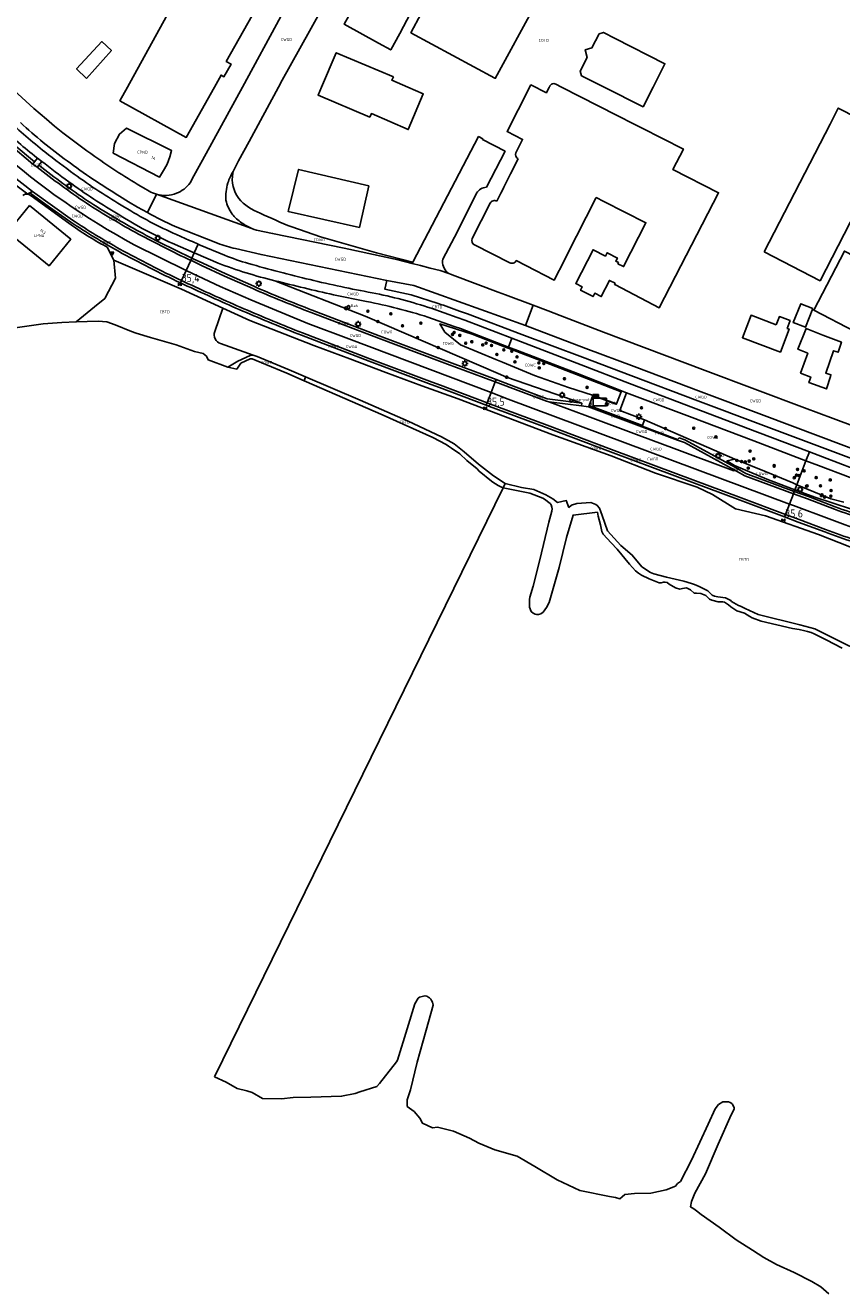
# Model space of a CAD drawing. Extents: x 163074 to 167167, y 441438 to 444019.
# Tile 22 of 49: x 165014 to 165271, y 442120 to 442520. Entities that reach past the tile are written whole.
import ezdxf
from ezdxf.enums import TextEntityAlignment as Align

# ---------------------------------------------------------------- set-up
doc = ezdxf.new("R2010")
doc.units = 0
doc.header["$LTSCALE"] = 4
doc.layers.get('0').update_dxf_attribs({"linetype": 'CONTINUOUS'})
for name, color, linetype in [('CBTD', 7, 'CONTINUOUS'), ('COTD', 7, 'CONTINUOUS'), ('COWG', 7, 'CONTINUOUS'), ('COWT', 7, 'CONTINUOUS'), ('CPND', 7, 'CONTINUOUS'), ('CWGD', 7, 'CONTINUOUS'), ('CWGI', 7, 'CONTINUOUS'), ('G_BTD', 3, 'CONTINUOUS'), ('G_OTD', 32, 'CONTINUOUS'), ('G_OWG', 6, 'CONTINUOUS'), ('G_OWT', 6, 'CONTINUOUS'), ('G_PND', 1, 'CONTINUOUS'), ('G_WGD', 7, 'CONTINUOUS'), ('G_WGI', 1, 'CONTINUOUS'), ('G_WTD', 5, 'CONTINUOUS'), ('LVGO', 3, 'CONTINUOUS'), ('NAR', 7, 'CONTINUOUS'), ('PPALHM', 10, 'CONTINUOUS'), ('PVGO', 102, 'CONTINUOUS')]:
    doc.layers.add(name, color=color, linetype=linetype)
for name, color, linetype, true_color in [('PBAK', 7, 'CONTINUOUS', 0xbd2877), ('PBRD', 7, 'CONTINUOUS', 0xbd2877), ('PKST', 7, 'CONTINUOUS', 0xbd2877), ('PPAL', 7, 'CONTINUOUS', 0xbd2877), ('PPUT', 7, 'CONTINUOUS', 0xbd2877), ('PSTM', 7, 'CONTINUOUS', 0xde7233)]:
    doc.layers.add(name, color=color, linetype=linetype, true_color=true_color)
doc.styles.add('ISO', font='ISO')
doc.styles.get("Standard").update_dxf_attribs({"font": 'ISO'})
doc.linetypes.add('HAAG', pattern='A,0.25,-0.25,[151,BLOK.SHX,S=0.25,R=0,X=0,Y=0],-0.25,0.25', length=1)

# ---------------------------------------------------------------- blocks, each defined once
blk = doc.blocks.new('lichtmast')
at = {"color": 0}
for p, q in [((-0.6, 0), (-1, 0)), ((-0.71, 0.71), (-0.42, 0.42)), ((0, 0.6), (0, 1)), ((0.42, 0.42), (0.71, 0.71)), ((0.6, 0), (1, 0)), ((-0.42, -0.42), (-0.71, -0.71)), ((0, -0.6), (0, -1)), ((0.42, -0.42), (0.71, -0.71))]:
    blk.add_line(p, q, dxfattribs=at)
blk.add_circle((0, 0), 0.6, dxfattribs=at)
blk = doc.blocks.new('boom')
at = {"color": 0}
for radius in [0.315, 0.225, 0.135]:
    blk.add_circle((0, 0), radius, dxfattribs=at)
blk = doc.blocks.new('strooikist')
at = {"color": 0}
blk.add_circle((0, 0), 0.45, dxfattribs=at)
at = {"color": 0, "style": 'ISO'}
blk.add_attdef('STROOIKIST', (0.7, 0), '', height=0.9, dxfattribs=at)
blk = doc.blocks.new('abri')
at = {"color": 0}
for p, q in [((-2.1, 1.2), (2.1, 1.2)), ((-2.1, -1.2), (-2.1, 1.2)), ((2.1, 1.2), (2.1, -1.2)), ((2.1, -1.2), (-2.1, -1.2))]:
    blk.add_line(p, q, dxfattribs=at)
at = {"color": 0, "linetype": 'Continuous', "style": 'ISO', "flags": 2}
blk.add_attdef('ABRI', text='', height=0.8, dxfattribs=at).set_placement((0, 0), align=Align.MIDDLE_CENTER)
blk = doc.blocks.new('schk.dwg')
for p, q in [((0.86, 0.56), (-0.86, 0.56)), ((-0.86, 0.56), (-0.86, -0.56)), ((0.86, -0.56), (0.86, 0.56)), ((-0.86, -0.56), (0.86, -0.56))]:
    blk.add_line(p, q)
at = {"linetype": 'Continuous'}
for p, q in [((-0.86, 0.56), (0.86, -0.56)), ((-0.86, -0.56), (0.86, 0.56))]:
    blk.add_line(p, q, dxfattribs=at)
blk = doc.blocks.new('klok')
at = {"color": 0}
blk.add_circle((0, 0), 0.45, dxfattribs=at)
at = {"style": 'ISO'}
blk.add_attdef('KLOK', (0.7, 0), '', height=0.9, dxfattribs=at)
blk = doc.blocks.new('haltepaal')
at = {"linetype": 'ByBlock', "lineweight": -2}
h = blk.add_hatch(color=0, dxfattribs=at)
h.dxf.hatch_style = 1
h.paths.add_polyline_path([(0.15, 0.45), (0.45, 0.45), (0.45, 0.8), (-0.15, 0.8), (-0.15, -0.1), (0, -0.1, -0.414214), (-0.1, 0, -1), (0.1, 0, -0.414214), (0, -0.1), (0.15, -0.1)])
h.paths.add_polyline_path([(0.15, 0.5), (0.15, 0.75), (0.4, 0.75), (0.4, 0.5)], flags=16)
at = {"linetype": 'ByBlock', "lineweight": -2, "true_color": 0x681648}
h = blk.add_hatch(color=219, dxfattribs=at)
h.dxf.hatch_style = 1
h.paths.add_polyline_path([(0.1, 0, 1), (-0.1, 0, 1)])
at = {"color": 0, "linetype": 'ByBlock', "lineweight": -2}
blk.add_attdef('HALTEPAAL', (0.5, 0.35), '', height=0.5, dxfattribs=at)
blk = doc.blocks.new('verkeersbord')
at = {"color": 0}
for p, q in [((0.5, 0.32), (-0.5, 0.32)), ((-0.5, 0.32), (0, -0.6)), ((0, -0.6), (0.5, 0.32))]:
    blk.add_line(p, q, dxfattribs=at)
blk = doc.blocks.new('verkeersteller')
at = {"color": 0}
blk.add_circle((0, 0), 0.45, dxfattribs=at)
blk = doc.blocks.new('kilometerpaal')
at = {"color": 0}
for p, q in [((-0.44, 0.44), (0.44, -0.44)), ((-0.44, -0.44), (-0.44, 0.44)), ((0.44, 0.44), (-0.44, -0.44)), ((0.44, -0.44), (0.44, 0.44))]:
    blk.add_line(p, q, dxfattribs=at)
at = {"color": 0, "style": 'ISO'}
blk.add_attdef('KILOMETERPAAL', (0.59, 0.87), '', height=2.5, dxfattribs=at)

msp = doc.modelspace()

# ---------------------------------------------------------------- linework, layer by layer
at = {"layer": 'G_BTD', "linetype": 'Continuous', "transparency": 33554687}
for points in [[(165075.91, 442430.257), (165073.363, 442422.869)], [(165077.456, 442411.635), (165071.27, 442413.931), (165070.808, 442415.101), (165069.728, 442415.915), (165067.022, 442416.629), (165061.227, 442418.693), (165053.061, 442421.028), (165048.514, 442422.366), (165047.122, 442422.876), (165041.886, 442425.016), (165039.267, 442425.982), (165036.539, 442426.151), (165029.625, 442425.928)], [(165075.207, 442419.06), (165085.468, 442415.464)], [(165119.26, 442401.181), (165102.012, 442408.609)], [(165134.438, 442394.616), (165119.26, 442401.181)], [(165144.934, 442389.631), (165134.438, 442394.616)], [(165148.993, 442387.413), (165144.934, 442389.631)], [(165152.153, 442384.931), (165148.993, 442387.413)], [(165156.601, 442380.988), (165152.153, 442384.931)], [(165161.397, 442377.317), (165156.601, 442380.988)], [(165165.076, 442374.936), (165161.397, 442377.317)], [(165164.475, 442373.528), (165165.076, 442374.936)], [(165165.076, 442374.936), (165170.241, 442373.654), (165174.065, 442372.975), (165177.939, 442371.386), (165180.156, 442370.125), (165181.542, 442368.923), (165184.32, 442369.533), (165185.204, 442367.356), (165186.036, 442368.086), (165187.713, 442368.653), (165192.055, 442368.883), (165193.708, 442368.309), (165194.128, 442367.998), (165194.816, 442367.133), (165195.647, 442364.802), (165197.32, 442359.964), (165201.529, 442355.349), (165205.194, 442352.306), (165208.165, 442348.642), (165210.978, 442346.872), (165211.981, 442346.427), (165216.033, 442345.398), (165221.429, 442344.092), (165223.942, 442343.378), (165224.818, 442343.003), (165226.358, 442342.364), (165229.073, 442341.086), (165230.435, 442339.646), (165231.106, 442339.328), (165232.162, 442339.161), (165234.665, 442338.881), (165236.339, 442337.957), (165236.563, 442337.721), (165238.687, 442336.405), (165239.379, 442336.193), (165240.794, 442335.499), (165244.95, 442333.608), (165258.046, 442330.3), (165262.816, 442329.036), (165270.441, 442325.223), (165283.68, 442318.761)]]:
    msp.add_lwpolyline(points, dxfattribs=at)
msp.add_lwpolyline([(165073.363, 442422.869, 0.4124842), (165075.207, 442419.06)], format="xyb", dxfattribs=at)
at = {"layer": 'G_OTD', "linetype": 'Continuous', "transparency": 33554687}
for points in [[(165161.778, 442502.833), (165135.3, 442517.168), (165138.566, 442523.287), (165141.56, 442528.898), (165124.321, 442538.234), (165130.618, 442550.019), (165136.916, 442561.804), (165143.865, 442558.045), (165181.036, 442537.939), (165174.634, 442526.139), (165161.942, 442502.745), (165161.778, 442502.833)], [(165087.954, 442527.563), (165076.989, 442508.135), (165078.517, 442507.273), (165076.271, 442503.292), (165075.378, 442503.796), (165073.27, 442500), (165064.342, 442484.156), (165043.442, 442495.713), (165045.797, 442500), (165067.287, 442539.119)], [(165119.053, 442528.664), (165124.59, 442525.574), (165126.037, 442528.372), (165135.174, 442523.365), (165131.762, 442516.926), (165128.932, 442511.772), (165125.017, 442513.921), (165114.228, 442519.843), (165119.053, 442528.664)], [(165194.727, 442516.841), (165196.069, 442517.279), (165199.758, 442515.402), (165215.502, 442507.39), (165211.745, 442500), (165208.6, 442493.815), (165196.344, 442500), (165189.155, 442503.628), (165188.692, 442505.014), (165190.941, 442509.422), (165190.308, 442511.844), (165192.465, 442512.408), (165194.727, 442516.841)], [(165032.922, 442502.784), (165029.755, 442505.846), (165037.763, 442514.37), (165040.749, 442511.569), (165032.922, 442502.784)], [(165129.762, 442503.301), (165129.265, 442502.185), (165134.29, 442500), (165139.22, 442497.856), (165134.484, 442486.623), (165122.823, 442491.672), (165122.276, 442490.59), (165106.012, 442497.488), (165107.088, 442500), (165111.75, 442510.887), (165129.762, 442503.301)], [(165168.454, 442479.328), (165170.578, 442483.494), (165165.669, 442485.997), (165169.164, 442492.85), (165173.182, 442500.729), (165178.091, 442498.226), (165178.996, 442500), (165179.112, 442500.227)], [(165167.913, 442444.61), (165168.192, 442444.809), (165168.418, 442445.067), (165168.54, 442445.276), (165171.561, 442443.734), (165180.561, 442439.143), (165183.765, 442445.423), (165184.577, 442447.014), (165193.731, 442464.958), (165193.836, 442465.164), (165196.228, 442463.948), (165209.493, 442457.203), (165202.459, 442443.369), (165200.641, 442444.293), (165200.808, 442444.623), (165199.97, 442445.049), (165200.483, 442446.056), (165197.211, 442447.72), (165196.699, 442446.712), (165192.795, 442448.697), (165187.361, 442438.009), (165189.393, 442436.976), (165188.845, 442435.897), (165192.803, 442433.885), (165193.351, 442434.964), (165195.384, 442433.93), (165197.976, 442439.029), (165199.785, 442438.109), (165199.595, 442437.735), (165199.861, 442437.596), (165213.688, 442430.385), (165232.446, 442466.679), (165218.025, 442473.986), (165221.322, 442480.471), (165208.093, 442487.195), (165205.822, 442488.349), (165200.43, 442491.09), (165182.893, 442500), (165181.076, 442500.923)], [(165246.809, 442448.035), (165267.628, 442488.325), (165270.245, 442493.39), (165287.94, 442484.305), (165285.299, 442479.194), (165264.48, 442438.904), (165246.809, 442448.035)], [(165135.938, 442444.784), (165156.674, 442484.401), (165158.001, 442483.747), (165157.892, 442483.536), (165165.022, 442479.784), (165159.173, 442468.419)], [(165162.402, 442464.021), (165163.664, 442466.508), (165163.751, 442466.68), (165164.632, 442468.417), (165166.757, 442472.607), (165169.186, 442477.397)], [(165121.997, 442468.823), (165119.058, 442455.741), (165096.542, 442460.789), (165096.631, 442461.148), (165099.824, 442474.052), (165121.997, 442468.823)], [(165156, 442466.537), (165149.959, 442454.451), (165145.343, 442445.773)], [(165154.684, 442452.231), (165160.363, 442463.42)], [(165166.529, 442444.57), (165155.343, 442450.238)], [(165285.081, 442441.625), (165335.427, 442415.709), (165325.778, 442397.029), (165284.984, 442418.028), (165275.441, 442422.941), (165262.506, 442429.6), (165272.155, 442448.279), (165285.081, 442441.625)], [(165041.545, 442445.392), (165041.984, 442439.755), (165038.638, 442433.284), (165035.41, 442430.63), (165029.625, 442425.928)], [(165147.233, 442441.172), (165146.917, 442441.426)], [(165262.179, 442430.134), (165259.847, 442424.219), (165256.029, 442425.724), (165258.361, 442431.639), (165262.179, 442430.134)], [(165250.634, 442424.987), (165251.632, 442427.607), (165255.033, 442426.312), (165254.1, 442423.862), (165254.708, 442423.63), (165251.94, 442416.386), (165239.988, 442420.94), (165242.684, 442428.016), (165250.634, 442424.987)], [(165009.606, 442423.983), (165019.219, 442425.337), (165025.063, 442425.781), (165029.625, 442425.928)], [(165267.733, 442408.653), (165266.522, 442404.773), (165260.97, 442406.757), (165261.554, 442408.516), (165258.351, 442409.778), (165260.586, 442416.004), (165257.475, 442417.266), (165260.068, 442423.797), (165265.388, 442421.779), (165271.234, 442419.561), (165270.204, 442416.361), (165268.76, 442416.829), (165266.298, 442409.767), (165267.922, 442409.26), (165267.733, 442408.653)]]:
    msp.add_lwpolyline(points, dxfattribs=at)
for points in [[(165179.112, 442500.227, -0.1735095), (165179.667, 442500.923)], [(165179.667, 442500.923, -0.2867283), (165181.076, 442500.923)], [(165169.186, 442477.397, -0.4133425), (165168.454, 442479.328)], [(165159.173, 442468.419, 0.2586054), (165156, 442466.537)], [(165160.363, 442463.42, -0.4203569), (165162.402, 442464.021)], [(165155.343, 442450.238, -0.390781), (165154.684, 442452.231)], [(165145.343, 442445.773, 0.2618592), (165146.917, 442441.426)], [(165167.913, 442444.61, -0.2442245), (165166.529, 442444.57)]]:
    msp.add_lwpolyline(points, format="xyb", dxfattribs=at)
at = {"layer": 'G_OWG', "linetype": 'Continuous', "transparency": 33554687}
for points in [[(164996.798, 442493.369), (165008.757, 442482.8), (165009.981, 442481.816), (165016.453, 442476.42)], [(165079.131, 442473.362), (165079.084, 442472.841)], [(165015.003, 442466.658), (165021.15, 442462.18), (165027.971, 442457.399)], [(165015.363, 442465.673), (165027.338, 442457.064)], [(165097.738, 442455.881), (165106.796, 442452.813), (165124.43, 442447.747), (165135.938, 442444.784)], [(165041.545, 442445.392), (165039.369, 442449.48), (165038.881, 442449.8)], [(165066.14, 442446.053), (165066.879, 442447.669)], [(165041.545, 442445.392), (165062.867, 442436.207), (165075.91, 442430.257)], [(165066.14, 442446.053), (165065.807, 442445.325)], [(165066.527, 442445.87), (165069.549, 442444.468), (165076.813, 442441.113), (165085.663, 442437.156)], [(165135.73, 442444.386), (165135.938, 442444.784)], [(165062.563, 442438.234), (165062.896, 442438.962)], [(165092.315, 442438.908), (165120.83, 442427.744), (165162.891, 442409.604), (165165.465, 442408.494), (165174.963, 442405.193), (165189.257, 442400.226)], [(165064.677, 442437.244), (165062.724, 442438.159)], [(165075.91, 442430.257), (165084.448, 442426.362), (165104.692, 442418.478), (165116.048, 442414.213), (165127.416, 442409.978), (165138.795, 442405.774), (165150.186, 442401.602), (165180.132, 442390.266), (165198.538, 442383.646), (165212.53, 442378.229), (165225.68, 442373.725), (165230.493, 442371.412), (165237.737, 442366.885), (165247.3, 442364.681), (165263.958, 442358.774), (165290.229, 442348.533), (165319.698, 442337.546), (165342.032, 442329.337), (165360.235, 442321.616), (165371.874, 442317.537)], [(165162.176, 442407.723), (165144.623, 442414.301), (165125.306, 442421.544), (165104.121, 442429.615)], [(165200.206, 442400.087), (165192.669, 442402.763), (165185.079, 442405.192), (165174.36, 442409.047), (165164.26, 442413.202), (165162.112, 442414.086), (165151.003, 442418.727), (165146.008, 442422.697), (165144.446, 442425.342), (165154.619, 442422.088), (165164.876, 442418.086), (165165.959, 442417.671), (165179.193, 442412.596), (165201.677, 442403.831)], [(165159.095, 442399.619), (165144.365, 442405.186), (165141.731, 442406.149), (165122.076, 442413.495), (165100.757, 442421.693)], [(165161.89, 442406.97), (165162.176, 442407.723)], [(165189.257, 442400.226), (165178.319, 442401.624), (165167.685, 442405.659), (165162.176, 442407.723)], [(165159.095, 442399.619), (165159.379, 442400.367)], [(165253.27, 442364.378), (165239.278, 442369.641), (165218.661, 442377.337), (165198.353, 442384.911), (165178.001, 442392.541), (165159.313, 442399.537), (165159.095, 442399.619)], [(165189.148, 442399.389), (165189.257, 442400.226)], [(165237.544, 442382.6), (165209.018, 442395.014)], [(165219.443, 442388.615), (165219.504, 442388.786)], [(165219.504, 442388.786), (165220.048, 442389.323), (165221.781, 442388.681), (165231.207, 442383.541), (165237.799, 442379.918), (165241.097, 442378.084), (165256.347, 442372.438)], [(165256.545, 442372.955), (165247.713, 442376.327), (165237.444, 442380.588), (165235.074, 442382.051), (165237.544, 442382.6)], [(165257.15, 442374.54), (165255.838, 442375.085), (165247.418, 442378.551), (165237.544, 442382.6)], [(165257.15, 442374.54), (165260.033, 442382.091)], [(165256.062, 442371.691), (165256.347, 442372.438)], [(165256.545, 442372.955), (165256.347, 442372.438)], [(165256.347, 442372.438), (165260.827, 442370.78), (165269.278, 442367.57)], [(165256.545, 442372.955), (165257.15, 442374.54)], [(165256.545, 442372.955), (165262.833, 442370.555), (165285.957, 442363.079), (165294.443, 442360.189), (165305.721, 442357.209), (165322.829, 442351.242), (165343.011, 442343.789), (165351.28, 442340.679)], [(165257.15, 442374.54), (165267.92, 442370.065), (165271.97, 442369.047)], [(165253.555, 442365.126), (165253.27, 442364.378)], [(165253.27, 442364.378), (165257.568, 442362.762), (165265.953, 442359.643)]]:
    msp.add_lwpolyline(points, dxfattribs=at)
for points in [[(165033.208, 442464.115, -0.0146946), (165017.784, 442475.351)], [(165079.084, 442472.841, 0.2131815), (165080.917, 442464.919)], [(165014.379, 442466.204, -0.1448294), (165015.363, 442465.673)], [(165049.708, 442454.321, -0.0184124), (165033.208, 442464.115)], [(165080.917, 442464.919, 0.132946), (165087.71, 442460.234)], [(165087.71, 442460.234, 0.0150743), (165097.738, 442455.881)], [(165027.338, 442457.064, 0.037594), (165038.881, 442449.8)], [(165027.971, 442457.399, 0.0191602), (165042.97, 442448.213)], [(165066.14, 442446.053, -0.0126421), (165049.708, 442454.321)], [(165062.563, 442438.234, -0.0153564), (165042.97, 442448.213)], [(165066.527, 442445.87, -0.0031104), (165066.14, 442446.053)], [(165062.563, 442438.234, 0.0074812), (165062.724, 442438.159)], [(165082.214, 442429.334, -0.0055625), (165064.677, 442437.244)], [(165104.121, 442429.615, -0.0093598), (165085.663, 442437.156)], [(165100.757, 442421.693, -0.0071762), (165082.214, 442429.334)], [(165287.171, 442361.438, -0.0111854), (165269.278, 442367.57)], [(165265.953, 442359.643, 0.0098985), (165284.307, 442353.285)]]:
    msp.add_lwpolyline(points, format="xyb", dxfattribs=at)
at = {"layer": 'G_OWT', "linetype": 'Continuous', "transparency": 33554687}
for points in [[(165085.468, 442415.464), (165084.588, 442415.328), (165080.631, 442413.508), (165077.456, 442411.635)], [(165085.468, 442415.464), (165086.768, 442415.012), (165096.873, 442410.791), (165102.012, 442408.609)], [(165077.456, 442411.635), (165080.317, 442410.991)], [(165102.012, 442408.609), (165101.604, 442407.363)]]:
    msp.add_lwpolyline(points, dxfattribs=at)
at = {"layer": 'G_PND', "linetype": 'Continuous', "transparency": 33554687}
for points in [[(165059.216, 442477.978), (165059.732, 442479.985), (165045.479, 442487.032), (165043.249, 442485.178), (165041.694, 442482.221), (165041.323, 442479.198), (165055.939, 442471.622), (165057.479, 442474.26), (165058.333, 442475.726), (165059.216, 442477.978)], [(165014.888, 442462.682), (165027.907, 442452.02), (165021.038, 442443.632), (165013.106, 442450.129), (165008.019, 442454.295), (165014.888, 442462.682)]]:
    msp.add_lwpolyline(points, dxfattribs=at)
at = {"layer": 'G_WGD', "linetype": 'Continuous', "transparency": 33554687}
for points in [[(165025.422, 442485.611), (165022.799, 442487.715), (165020.208, 442489.859), (165018.231, 442491.602), (165016.226, 442493.312), (164999.613, 442508.416), (164983.204, 442523.407), (164970.897, 442534.583), (164960.26, 442544.47), (164957.922, 442546.363), (164950.202, 442552.728)], [(165111.687, 442532.926), (165103.261, 442517.712), (165094.693, 442502.242), (165093.468, 442500), (165084.217, 442482.858), (165080.865, 442476.801), (165079.131, 442473.362)], [(165065.572, 442469.83), (165066.773, 442472.026), (165070.691, 442479.08), (165082.158, 442500), (165094.244, 442522.268)], [(164996.271, 442492.794), (165008.246, 442482.211), (165015.882, 442475.687)], [(165015.882, 442475.687), (165016.453, 442476.42)], [(165017.302, 442474.713), (165015.882, 442475.687)], [(165016.453, 442476.42), (165017.368, 442477.595)], [(165017.136, 442477.779), (165017.368, 442477.595)], [(165017.784, 442475.351), (165017.302, 442474.713)], [(165017.368, 442477.595), (165018.722, 442476.594)], [(165017.784, 442475.351), (165018.722, 442476.594)], [(165008.436, 442470.656), (165014.379, 442466.204)], [(165015.814, 442467.057), (165009.116, 442472.307)], [(165015.003, 442466.658), (165014.558, 442466.409), (165014.379, 442466.204)], [(165015.814, 442467.057), (165015.003, 442466.658)], [(165028.425, 442458.058), (165015.814, 442467.057)], [(165050.867, 442468.22), (165052.609, 442467.229)], [(165052.091, 442460.416), (165048.991, 442462.149), (165046.097, 442463.854), (165043.256, 442465.614)], [(165054.969, 442466.216), (165052.091, 442460.416)], [(165085.03, 442455.419), (165054.969, 442466.216)], [(165074.28, 442450.741), (165060.857, 442456.01)], [(165135.73, 442444.386), (165131.262, 442445.515), (165114.195, 442449.141), (165091.629, 442453.864), (165086.565, 442454.909), (165085.811, 442455.134), (165085.03, 442455.419)], [(165066.879, 442447.669), (165059.961, 442450.718)], [(165061.268, 442453.464), (165065.428, 442451.616), (165066.313, 442451.248), (165068.135, 442450.414)], [(165047.918, 442450.289), (165064.345, 442442.129)], [(165068.135, 442450.414), (165066.879, 442447.669)], [(165066.879, 442447.669), (165067.351, 442447.461), (165074.421, 442444.455)], [(165068.135, 442450.414), (165068.735, 442450.14), (165076.436, 442446.964)], [(165079.899, 442449.073), (165088.015, 442447.177), (165127.714, 442439.006)], [(165065.807, 442445.325), (165064.345, 442442.129)], [(165065.807, 442445.325), (165066.188, 442445.145), (165069.213, 442443.742), (165076.482, 442440.385), (165085.342, 442436.423)], [(165147.233, 442441.172), (165144.539, 442442.091), (165141.43, 442442.914), (165138.326, 442443.758), (165135.73, 442444.386)], [(165064.345, 442442.129), (165062.896, 442438.962)], [(165062.896, 442438.962), (165063.064, 442438.883), (165065.015, 442437.969)], [(165064.345, 442442.129), (165064.538, 442442.034), (165075.115, 442437.091), (165084.722, 442432.882), (165102.785, 442425.416), (165115.733, 442420.58), (165160.619, 442403.629)], [(165127.714, 442439.006), (165127.022, 442436.271), (165135.368, 442434.479), (165143.93, 442431.716)], [(165127.714, 442439.006), (165136.23, 442437.38), (165171.431, 442424.745)], [(165173.923, 442431.238), (165165.198, 442434.487), (165162.865, 442435.333), (165149.115, 442440.51), (165147.827, 442440.952), (165147.233, 442441.172)], [(165121.313, 442432.365), (165110.906, 442434.48)], [(165147.257, 442430.537), (165150.629, 442429.308), (165153.149, 442428.423), (165170.369, 442421.937), (165189.475, 442414.768), (165204.718, 442409.022), (165225.869, 442401.015), (165245.82, 442393.555), (165306.068, 442370.896), (165320.504, 442365.446), (165323.128, 442364.477), (165326.258, 442365.857)], [(165171.431, 442424.745), (165173.923, 442431.238)], [(165316.722, 442377.464), (165316.391, 442377.572), (165315.53, 442377.908), (165294.116, 442385.938), (165275.685, 442392.807), (165268.646, 442395.443), (165259.521, 442398.808), (165228.162, 442410.559), (165215.326, 442415.473), (165196.158, 442422.686), (165182.464, 442427.906), (165178.586, 442429.465), (165173.923, 442431.238)], [(165103.834, 442428.869), (165125.023, 442420.795), (165144.342, 442413.552), (165146.884, 442412.614), (165158.196, 442408.361), (165161.89, 442406.97)], [(165166.071, 442417.966), (165150.965, 442423.814), (165149.002, 442424.5), (165140.627, 442427.447)], [(165141.734, 442430.212), (165149.948, 442427.327), (165152.291, 442426.459), (165167.152, 442420.809)], [(165314.236, 442371.019), (165246.874, 442396.364), (165226.925, 442403.823), (165205.778, 442411.828), (165190.531, 442417.576), (165171.431, 442424.745)], [(165159.379, 442400.367), (165144.644, 442405.936), (165142.011, 442406.898), (165122.36, 442414.243), (165101.047, 442422.438)], [(165166.071, 442417.966), (165167.152, 442420.809)], [(165167.152, 442420.809), (165169.894, 442419.767), (165189.036, 442412.389), (165204.311, 442406.516), (165224.561, 442398.835), (165244.736, 442391.168), (165261.111, 442384.915)], [(165201.792, 442404.124), (165187.936, 442409.617), (165168.943, 442416.854), (165166.071, 442417.966)], [(165161.89, 442406.97), (165160.619, 442403.629)], [(165178.889, 442400.715), (165178.11, 442400.862), (165161.89, 442406.97)], [(165160.619, 442403.629), (165159.379, 442400.367)], [(165160.619, 442403.629), (165166.052, 442401.577), (165254.813, 442368.421)], [(165191.563, 442399.498), (165192.743, 442402.702), (165200.148, 442399.942), (165200.206, 442400.087)], [(165200.206, 442400.087), (165201.677, 442403.831)], [(165203.388, 442403.487), (165201.21, 442397.911), (165209.018, 442395.014)], [(165201.677, 442403.831), (165201.792, 442404.124)], [(165201.792, 442404.124), (165203.388, 442403.487)], [(165260.033, 442382.091), (165243.565, 442388.389), (165223.278, 442396.065), (165203.388, 442403.487)], [(165253.555, 442365.126), (165239.559, 442370.39), (165218.941, 442378.086), (165198.634, 442385.66), (165178.281, 442393.291), (165159.595, 442400.286), (165159.379, 442400.367)], [(165189.148, 442399.389), (165178.889, 442400.715)], [(165178.889, 442400.715), (165190.193, 442396.49), (165207.416, 442390.033), (165218.376, 442385.969), (165237.259, 442378.882), (165237.412, 442379.217)], [(165191.415, 442399.096), (165189.148, 442399.389)], [(165191.415, 442399.096), (165191.563, 442399.498)], [(165208.212, 442392.852), (165191.415, 442399.096)], [(165208.379, 442393.261), (165209.018, 442395.014)], [(165208.212, 442392.852), (165208.295, 442393.052)], [(165208.212, 442392.852), (165219.443, 442388.615)], [(165208.295, 442393.052), (165208.379, 442393.261)], [(165237.412, 442379.217), (165221.716, 442387.822), (165219.443, 442388.615)], [(165261.111, 442384.915), (165260.033, 442382.091)], [(165323.119, 442361.391), (165319.257, 442362.926), (165305.518, 442368.183), (165285.003, 442375.806), (165265.208, 442383.351), (165261.111, 442384.915)], [(165237.412, 442379.217), (165240.762, 442377.355), (165256.062, 442371.691)], [(165260.033, 442382.091), (165264.003, 442380.573), (165283.949, 442372.984), (165304.24, 442365.404), (165318.173, 442360.106)], [(165254.813, 442368.421), (165256.062, 442371.691)], [(165256.062, 442371.691), (165260.546, 442370.031), (165268.998, 442366.821)], [(165253.555, 442365.126), (165254.813, 442368.421)], [(165254.813, 442368.421), (165256.052, 442367.958), (165278.628, 442359.603), (165308.871, 442350.153), (165327.643, 442344.024), (165347.382, 442337.182), (165349.698, 442336.346)], [(165266.231, 442360.393), (165257.848, 442363.511), (165253.555, 442365.126)]]:
    msp.add_lwpolyline(points, dxfattribs=at)
for points in [[(165017.136, 442477.779, -0.0187498), (165005.844, 442487.503)], [(165007.961, 442489.648, 0.0193057), (165019.736, 442479.567)], [(165012.009, 442488.814, 0.0264907), (165026.784, 442476.715)], [(165035.488, 442478.121, -0.0142509), (165025.422, 442485.611)], [(165005.132, 442480.085, 0.0564302), (165047.918, 442450.289)], [(165019.736, 442479.567, 0.0099107), (165029.007, 442472.589)], [(165032.765, 442463.449, -0.0147114), (165017.302, 442474.713)], [(165027.27, 442470.164, -0.0160426), (165018.722, 442476.594)], [(165026.784, 442476.715, 0.0221592), (165043.256, 442465.614)], [(165050.867, 442468.22, -0.0205804), (165035.488, 442478.121)], [(165029.007, 442472.589, 0.0268722), (165044.827, 442462.176)], [(165077.509, 442469.791, -0.0656031), (165079.131, 442473.362)], [(165043.343, 442459.59, -0.0247382), (165027.27, 442470.164)], [(165054.969, 442466.216, -0.0655963), (165052.609, 442467.229)], [(165054.969, 442466.216, 0.1645758), (165061.27, 442466.539)], [(165065.572, 442469.83, -0.1518414), (165061.27, 442466.539)], [(165076.909, 442464.3, -0.0932249), (165077.509, 442469.791)], [(165012.717, 442465.802, -0.2275153), (165014.379, 442466.204)], [(165032.765, 442463.449, 0.0184578), (165049.328, 442453.617)], [(165078.883, 442459.959, -0.1078253), (165076.909, 442464.3)], [(165059.961, 442450.718, -0.0315383), (165043.343, 442459.59)], [(165044.827, 442462.176, 0.0323354), (165061.268, 442453.464)], [(165052.091, 442460.416, 0.0162277), (165060.857, 442456.01)], [(165081.861, 442457.206, -0.0916097), (165078.883, 442459.959)], [(165043.358, 442448.912, -0.0191473), (165028.425, 442458.058)], [(165085.03, 442455.419, -0.0670637), (165081.861, 442457.206)], [(165065.807, 442445.325, -0.0126303), (165049.328, 442453.617)], [(165074.28, 442450.741, 0.0306076), (165079.899, 442449.073)], [(165062.896, 442438.962, -0.0153386), (165043.358, 442448.912)], [(165076.436, 442446.964, 0.0273952), (165083.998, 442444.353)], [(165092.315, 442438.908, -0.0304422), (165074.421, 442444.455)], [(165083.998, 442444.353, 0.010521), (165103.471, 442439.27)], [(165110.906, 442434.48, -0.0055969), (165092.315, 442438.908)], [(165103.471, 442439.27, 0.0156034), (165123.022, 442435.123)], [(165082.532, 442430.068, -0.0055214), (165065.015, 442437.969)], [(165085.342, 442436.423, 0.0092964), (165103.834, 442428.869)], [(165123.022, 442435.123, -0.0312695), (165141.734, 442430.212)], [(165140.627, 442427.447, 0.0281596), (165121.313, 442432.365)], [(165143.93, 442431.716, -0.0274231), (165147.257, 442430.537)], [(165101.047, 442422.438, -0.0071028), (165082.532, 442430.068)], [(165268.998, 442366.821, 0.0111785), (165286.927, 442360.676)], [(165284.551, 442354.047, -0.0099169), (165266.231, 442360.393)]]:
    msp.add_lwpolyline(points, format="xyb", dxfattribs=at)
at = {"layer": 'G_WGI', "linetype": 'Continuous', "transparency": 33554687}
for points in [[(165191.563, 442399.498), (165208.379, 442393.261)], [(165219.504, 442388.786), (165208.295, 442393.052)]]:
    msp.add_lwpolyline(points, dxfattribs=at)
at = {"layer": 'G_WTD', "linetype": 'Continuous', "transparency": 33554687}
for points in [[(165101.604, 442407.363), (165096.089, 442409.777), (165089.51, 442412.508), (165085.192, 442414.234), (165084.543, 442414.247), (165081.631, 442412.849), (165080.745, 442411.655), (165080.317, 442410.991)], [(165164.475, 442373.528), (165163.723, 442373.833), (165162.871, 442374.275), (165162.015, 442374.817), (165161.518, 442375.152), (165160.78, 442375.673), (165156.841, 442378.805), (165156.092, 442379.618), (165153.537, 442381.628), (165152.912, 442382.199), (165150.703, 442384.317), (165148.12, 442386.062), (165147.134, 442386.728), (165146.421, 442387.199), (165142.21, 442389.439), (165126.527, 442396.531), (165101.604, 442407.363)], [(165164.475, 442373.528), (165073.285, 442187.617)], [(165164.475, 442373.528), (165172.825, 442371.863), (165176.907, 442370.3), (165177.452, 442369.995), (165179.221, 442368.573), (165179.557, 442368.135), (165179.815, 442367.479), (165179.88, 442366.953), (165179.77, 442366.139), (165178.887, 442362.732), (165176.033, 442350.835), (165173.876, 442342.537), (165172.834, 442339.001), (165172.788, 442338.302), (165172.749, 442337.245), (165172.784, 442335.927), (165173.299, 442334.469), (165173.876, 442334.017), (165174.497, 442333.692), (165174.967, 442333.593), (165175.6, 442333.604), (165176.291, 442333.813), (165177.019, 442334.256), (165178.148, 442335.823), (165178.933, 442337.406), (165179.171, 442338.066), (165182.071, 442348.365), (165184.455, 442357.847), (165186.521, 442364.945), (165194.165, 442365.836), (165194.469, 442364.648), (165195.147, 442361.876), (165195.597, 442359.769), (165196.03, 442358.884), (165198.566, 442356.204), (165200.413, 442354.16), (165204.34, 442349.463), (165205.252, 442348.378), (165206.219, 442347.363), (165207.185, 442346.579), (165208.138, 442345.97), (165210.528, 442344.842), (165213.733, 442343.594), (165214.325, 442343.575), (165215.082, 442343.737), (165215.562, 442343.802), (165216.257, 442343.618), (165216.866, 442343.135), (165218.844, 442341.953), (165220.234, 442341.597), (165221.018, 442341.729), (165222.312, 442341.942), (165223.6, 442341.305), (165224.7, 442340.332), (165225.507, 442340.323), (165226.804, 442340.155), (165228.459, 442339.599), (165229.587, 442338.408), (165230.362, 442338.119), (165232.274, 442337.574), (165233.761, 442337.552), (165234.273, 442337.433), (165235.59, 442336.665), (165236.309, 442335.942), (165238.156, 442334.763), (165240.6, 442333.986), (165242.286, 442332.893), (165243.012, 442332.495), (165245.872, 442331.462), (165255.807, 442329.183), (165257.887, 442328.811), (165259.638, 442328.459), (165260.514, 442328.244), (165261.68, 442327.911), (165262.601, 442327.489), (165266.415, 442325.578), (165271.433, 442322.916)], [(165073.285, 442187.617), (165076.922, 442185.982), (165080.4, 442183.934), (165083.527, 442183.266), (165085.229, 442182.707), (165088.471, 442180.84), (165094.442, 442180.662), (165098.09, 442181.074), (165103.678, 442181.244), (165113.39, 442181.51), (165117.701, 442182.414), (165119.134, 442182.864), (165124.584, 442184.575), (165125.362, 442185.559), (165130.72, 442192.334), (165131.037, 442192.896), (165134.121, 442202.839), (165136.585, 442210.715), (165137.633, 442212.444), (165138.051, 442212.75), (165139.727, 442213.228), (165140.319, 442213.057), (165140.955, 442212.687), (165141.156, 442212.535), (165141.576, 442212.131), (165141.846, 442211.707), (165142.125, 442211.242), (165142.28, 442210.313), (165140.153, 442202.356), (165137.294, 442192.228), (165135.157, 442183.573), (165134.1, 442180.391), (165134.12, 442178.298), (165136.353, 442176.691), (165138.068, 442174.557), (165139.003, 442172.983), (165142.094, 442171.544), (165143.741, 442171.705), (165148.758, 442170.445), (165153.814, 442168.235), (165156.703, 442166.757), (165161.824, 442164.564), (165168.81, 442162.559), (165174.409, 442159.306), (165181.436, 442155.12), (165188.667, 442151.742), (165197.95, 442149.893), (165199.943, 442149.523), (165201.25, 442149.15), (165202, 442149.804), (165202.837, 442150.552), (165205.909, 442150.871), (165211.05, 442150.927), (165215.868, 442151.997), (165218.798, 442153.174), (165219.521, 442153.956), (165220.401, 442154.594), (165223.872, 442161.304), (165229.116, 442172.683), (165231.335, 442177.502), (165232.373, 442178.876), (165233.829, 442179.801), (165235.534, 442179.743), (165236.139, 442179.497), (165236.611, 442179.208), (165236.854, 442178.983), (165237.399, 442177.866), (165237.336, 442177.391), (165236.461, 442175.666), (165232.306, 442166.352), (165228.284, 442157.03), (165224.921, 442150.875), (165223.87, 442148.307), (165223.6, 442146.605), (165224.639, 442146.017), (165225.521, 442145.309), (165226.926, 442144.18), (165232.667, 442140.164), (165238.013, 442136.158), (165243.147, 442132.95), (165246.759, 442130.65), (165250.779, 442128.393), (165256.319, 442125.872), (165261.853, 442123.038), (165264.68, 442121.312), (165267.303, 442119.119)]]:
    msp.add_lwpolyline(points, dxfattribs=at)
at = {"layer": 'LVGO', "linetype": 'HAAG', "transparency": 33554687}
msp.add_lwpolyline([(165039.369, 442449.48), (165041.545, 442445.392)], dxfattribs=at)

# ---------------------------------------------------------------- block references
at = {"layer": 'PBAK', "transparency": 33554687}
for p in [(165115.612, 442430.598), (165197.148, 442399.923)]:
    msp.add_blockref('strooikist', p, dxfattribs=at).add_auto_attribs({'STROOIKIST': 'Bak'})
at = {"layer": 'PBRD', "transparency": 33554687}
msp.add_blockref('verkeersbord', (165041.024, 442447.581), dxfattribs=at)
at = {"layer": 'PKST', "transparency": 33554687}
msp.add_blockref('schk.dwg', (165193.642, 442402.425), dxfattribs=at)
at = {"layer": 'PPAL', "transparency": 33554687}
for name, p in [('lichtmast', (165027.389, 442468.797)), ('lichtmast', (165055.429, 442452.418)), ('lichtmast', (165087.268, 442437.998)), ('verkeersteller', (165114.829, 442430.209)), ('lichtmast', (165118.634, 442425.251)), ('lichtmast', (165152.342, 442412.81)), ('lichtmast', (165183.013, 442402.832)), ('lichtmast', (165207.276, 442396.005)), ('lichtmast', (165232.355, 442383.641)), ('lichtmast', (165258.185, 442373.064))]:
    msp.add_blockref(name, p, dxfattribs=at)
msp.add_blockref('haltepaal', (165192.188, 442399.762), dxfattribs=at).add_auto_attribs({'HALTEPAAL': 'H'})
at = {"layer": 'PPALHM', "transparency": 33554687}
for p, values in [((165062.321, 442437.705), {'KILOMETERPAAL': '35,4'}), ((165158.719, 442398.631), {'KILOMETERPAAL': '35,5'}), ((165252.876, 442363.347), {'KILOMETERPAAL': '35,6'})]:
    msp.add_blockref('kilometerpaal', p, dxfattribs=at).add_auto_attribs(values)
at = {"layer": 'PPUT', "transparency": 33554687}
msp.add_blockref('klok', (165185.874, 442400.988), dxfattribs=at).add_auto_attribs({'KLOK': 'Insp-put'})
at = {"layer": 'PSTM', "transparency": 33554687}
msp.add_blockref('abri', (165194.956, 442400.644), dxfattribs=at)
at = {"layer": 'PVGO', "transparency": 33554687}
for p in [(165121.716, 442429.29), (165128.958, 442428.487), (165124.866, 442426.007), (165132.653, 442424.701), (165138.441, 442425.528), (165148.941, 442422.577), (165137.398, 442420.973), (165148.449, 442421.989), (165150.741, 442421.677), (165152.587, 442419.168), (165154.53, 442419.678), (165157.96, 442418.646), (165159.041, 442419.239), (165160.775, 442418.498), (165143.917, 442417.811), (165162.44, 442415.653), (165164.677, 442417.093), (165167.159, 442416.656), (165168.795, 442414.86), (165168.154, 442413.295), (165175.723, 442412.967), (165175.838, 442411.389), (165177.268, 442412.769), (165165.465, 442408.494), (165165.542, 442408.515), (165183.778, 442407.998), (165190.9, 442405.258), (165208.099, 442398.806), (165215.667, 442392.239), (165224.576, 442392.371), (165231.593, 442389.64), (165242.365, 442385.133), (165243.519, 442382.695), (165243.556, 442382.686), (165238.174, 442382.194), (165239.69, 442381.837), (165240.878, 442381.723), (165241.832, 442379.794), (165242.089, 442382.005), (165242.129, 442381.93), (165249.994, 442380.564), (165249.994, 442380.372), (165257.39, 442379.382), (165259.46, 442378.905), (165250.133, 442377.034), (165250.25, 442377.183), (165256.334, 442376.736), (165256.406, 442376.782), (165257.054, 442377.558), (165257.809, 442377.416), (165263.263, 442376.759), (165267.717, 442376.024), (165260.241, 442374.095), (165260.414, 442374.16), (165264.596, 442374.179), (165264.895, 442371.087), (165265.089, 442371.353), (165265.885, 442370.651), (165265.955, 442370.707), (165267.898, 442370.935), (165267.943, 442372.689)]:
    msp.add_blockref('boom', p, dxfattribs=at)

# ---------------------------------------------------------------- texts
at = {"layer": 'CBTD', "transparency": 33554687, "style": 'ISO'}
for p in [(165143.654, 442430.672), (165057.547, 442429.122), (165133.34, 442394.271), (165240.445, 442350.966)]:
    msp.add_text('CBTD', height=0.9, dxfattribs=at).set_placement(p, align=Align.MIDDLE_CENTER)
at = {"layer": 'COTD', "transparency": 33554687, "style": 'ISO'}
msp.add_text('COTD', height=0.9, dxfattribs=at).set_placement((165177.228, 442514.793), align=Align.MIDDLE_CENTER)
at = {"layer": 'COWG', "transparency": 33554687, "style": 'ISO'}
for p in [(165041.721, 442458.4), (165042.332, 442459.351), (165038.95, 442450.993), (165106.402, 442451.859), (165113.992, 442425.426), (165127.699, 442422.715), (165110.971, 442418.194), (165147.054, 442419.15), (165173.062, 442412.264), (165175.574, 442402.242), (165230.622, 442389.449), (165193.631, 442386.046), (165206.325, 442382.365), (165232.379, 442383.873), (165237.895, 442379.407), (165246.112, 442378.039)]:
    msp.add_text('COWG', height=0.9, dxfattribs=at).set_placement(p, align=Align.MIDDLE_CENTER)
at = {"layer": 'COWT', "transparency": 33554687, "style": 'ISO'}
msp.add_text('COWT', height=0.9, dxfattribs=at).set_placement((165089.734, 442413.094), align=Align.MIDDLE_CENTER)
at = {"layer": 'CPND', "transparency": 33554687, "style": 'ISO'}
for p in [(165050.528, 442479.482), (165017.963, 442453.158)]:
    msp.add_text('CPND', height=0.9, dxfattribs=at).set_placement(p, align=Align.MIDDLE_CENTER)
at = {"layer": 'CWGD', "transparency": 33554687, "style": 'ISO'}
for p in [(165096.022, 442515.061), (165017.022, 442475.389), (165033.061, 442467.895), (165030.99, 442462.108), (165029.936, 442459.366), (165113.007, 442445.712), (165117.016, 442434.753), (165116.576, 442418.126), (165117.808, 442421.613), (165226.896, 442402.233), (165213.591, 442401.338), (165244.077, 442401.003), (165200.217, 442397.97), (165208.151, 442391.318), (165211.695, 442382.626), (165212.698, 442385.81)]:
    msp.add_text('CWGD', height=0.9, dxfattribs=at).set_placement(p, align=Align.MIDDLE_CENTER)
at = {"layer": 'CWGI', "transparency": 33554687, "style": 'ISO'}
for p in [(165199.897, 442396.175), (165213.858, 442390.829)]:
    msp.add_text('CWGI', height=0.9, dxfattribs=at).set_placement(p, align=Align.MIDDLE_CENTER)
at = {"layer": 'NAR', "transparency": 33554687, "style": 'ISO'}
for s, rotation, p in [('1A', 332.6, (165053.996, 442477.642)), ('143', 320.7, (165019.123, 442454.479))]:
    msp.add_text(s, height=0.9, rotation=rotation, dxfattribs=at).set_placement(p, align=Align.MIDDLE_CENTER)

doc.saveas('drawing.dxf')
